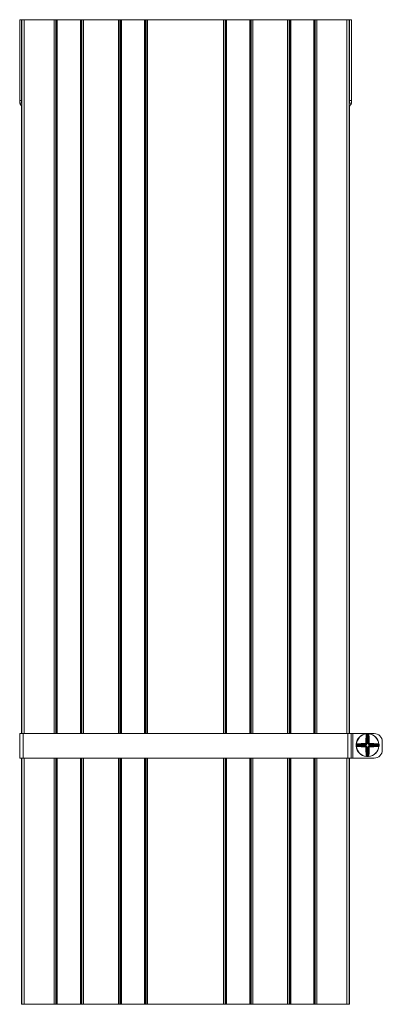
# Model space of a CAD drawing. Header units: millimetres. Extents: x -4 to 4772, y -1159 to -143.
# Tile 9 of 13: x 2773 to 2995, y -1159 to -559. Entities that reach past the tile are written whole.
import ezdxf

# ---------------------------------------------------------------- set-up
doc = ezdxf.new("R2010")
doc.units = ezdxf.units.MM

msp = doc.modelspace()

# ---------------------------------------------------------------- linework, layer by layer
at = {"color": 7, "linetype": 'Continuous', "lineweight": 15}
for p, q in [((2773.4, -558.87), (2774.6, -558.87)), ((2773.4, -608.05), (2773.4, -558.87)), ((2774.6, -558.87), (2774.6, -608.05)), ((2774.77, -558.87), (2774.6, -558.87)), ((2774.77, -558.87), (2774.77, -993.87)), ((2774.77, -558.87), (2776.17, -558.87)), ((2794.47, -558.87), (2776.17, -558.87)), ((2794.47, -558.87), (2795.46, -558.87)), ((2795.85, -558.87), (2795.46, -558.87)), ((2795.85, -558.87), (2796.34, -558.87)), ((2810.47, -558.87), (2796.34, -558.87)), ((2810.47, -558.87), (2810.97, -558.87)), ((2811.35, -558.87), (2810.97, -558.87)), ((2811.35, -558.87), (2812.34, -558.87)), ((2833.6, -558.87), (2812.34, -558.87)), ((2833.6, -558.87), (2834.59, -558.87)), ((2834.98, -558.87), (2834.59, -558.87)), ((2834.98, -558.87), (2835.47, -558.87)), ((2849.6, -558.87), (2835.47, -558.87)), ((2849.6, -558.87), (2850.1, -558.87)), ((2850.48, -558.87), (2850.1, -558.87)), ((2850.48, -558.87), (2851.47, -558.87)), ((2897.73, -558.87), (2851.47, -558.87)), ((2897.73, -558.87), (2898.72, -558.87)), ((2899.11, -558.87), (2898.72, -558.87)), ((2899.11, -558.87), (2899.6, -558.87)), ((2913.73, -558.87), (2899.6, -558.87)), ((2913.73, -558.87), (2914.23, -558.87)), ((2914.61, -558.87), (2914.23, -558.87)), ((2914.61, -558.87), (2915.6, -558.87)), ((2936.86, -558.87), (2915.6, -558.87)), ((2936.86, -558.87), (2937.85, -558.87)), ((2938.24, -558.87), (2937.85, -558.87)), ((2938.24, -558.87), (2938.73, -558.87)), ((2952.86, -558.87), (2938.73, -558.87)), ((2952.86, -558.87), (2953.36, -558.87)), ((2953.74, -558.87), (2953.36, -558.87)), ((2953.74, -558.87), (2954.73, -558.87)), ((2973.03, -558.87), (2954.73, -558.87)), ((2973.03, -558.87), (2974.43, -558.87)), ((2974.43, -558.87), (2974.6, -558.87)), ((2974.43, -558.87), (2974.43, -993.87)), ((2975.8, -558.87), (2974.6, -558.87)), ((2974.6, -558.87), (2974.6, -608.05)), ((2975.8, -608.05), (2975.8, -558.87)), ((2774.6, -608.05), (2773.4, -608.05)), ((2773.4, -608.05), (2773.4, -609.18)), ((2773.4, -609.18), (2773.46, -609.71)), ((2773.46, -609.71), (2774.73, -609.71)), ((2774.5, -611.38), (2774.6, -611.38)), ((2774.6, -609.18), (2774.6, -608.05)), ((2774.6, -611.37), (2774.6, -611.79)), ((2774.6, -611.79), (2774.6, -993.87)), ((2774.77, -611.87), (2774.61, -611.87)), ((2974.43, -611.87), (2974.6, -611.87)), ((2975.74, -609.71), (2974.48, -609.71)), ((2974.6, -609.18), (2974.6, -608.05)), ((2974.6, -608.05), (2975.8, -608.05)), ((2974.6, -611.37), (2974.6, -611.79)), ((2974.71, -611.38), (2974.6, -611.38)), ((2974.6, -611.79), (2974.6, -993.87)), ((2975.8, -609.18), (2975.74, -609.71)), ((2975.8, -608.05), (2975.8, -609.18)), ((2773.6, -993.87), (2773.6, -1008.87)), ((2775.6, -993.87), (2773.6, -993.87)), ((2775.6, -993.87), (2775.6, -1008.87)), ((2973.6, -993.87), (2775.6, -993.87)), ((2973.6, -993.87), (2973.6, -1008.87)), ((2975.6, -993.87), (2973.6, -993.87)), ((2975.6, -993.87), (2975.6, -1008.87)), ((2976.6, -993.87), (2975.6, -993.87)), ((2976.6, -993.87), (2976.6, -1008.87)), ((2989.6, -993.87), (2976.6, -993.87)), ((2984.98, -993.98), (2984.99, -994.1)), ((2985.07, -999.93), (2985.07, -994.78)), ((2985.31, -994.21), (2985.3, -993.96)), ((2985.31, -994.21), (2985.31, -999.93)), ((2985.89, -994.21), (2985.9, -993.96)), ((2985.89, -999.93), (2985.89, -994.21)), ((2986.14, -994.78), (2986.14, -999.93)), ((2986.23, -993.98), (2986.22, -994.1)), ((2978.61, -1000.65), (2978.86, -1000.67)), ((2978.61, -1001.26), (2978.86, -1001.25)), ((2978.63, -1000.33), (2978.75, -1000.34)), ((2978.63, -1001.58), (2978.75, -1001.57)), ((2984.57, -1000.67), (2978.86, -1000.67)), ((2978.86, -1001.25), (2984.57, -1001.25)), ((2979.43, -1000.42), (2984.57, -1000.42)), ((2984.57, -1001.49), (2979.43, -1001.49)), ((2984.57, -1000.42), (2984.31, -1000.16)), ((2984.31, -1001.75), (2984.57, -1001.49)), ((2984.57, -1000.67), (2984.57, -1000.42)), ((2984.57, -1001.49), (2984.57, -1001.25)), ((2984.81, -999.67), (2985.07, -999.93)), ((2985.07, -1001.98), (2984.81, -1002.25)), ((2985.31, -999.93), (2985.07, -999.93)), ((2985.07, -1007.13), (2985.07, -1001.98)), ((2985.07, -1001.98), (2985.31, -1001.98)), ((2985.31, -1001.98), (2985.31, -1007.7)), ((2986.14, -999.93), (2985.89, -999.93)), ((2986.14, -1001.98), (2985.89, -1001.98)), ((2985.89, -1007.7), (2985.89, -1001.98)), ((2986.14, -999.93), (2986.4, -999.67)), ((2986.4, -1002.25), (2986.14, -1001.98)), ((2986.14, -1001.98), (2986.14, -1007.13)), ((2986.89, -1000.16), (2986.63, -1000.42)), ((2986.63, -1000.42), (2991.78, -1000.42)), ((2986.63, -1000.42), (2986.63, -1000.67)), ((2992.35, -1000.67), (2986.63, -1000.67)), ((2986.63, -1001.49), (2986.63, -1001.25)), ((2986.63, -1001.25), (2992.35, -1001.25)), ((2986.63, -1001.49), (2986.89, -1001.75)), ((2991.78, -1001.49), (2986.63, -1001.49)), ((2992.35, -1000.67), (2992.6, -1000.65)), ((2992.35, -1001.25), (2992.6, -1001.26)), ((2992.58, -1000.33), (2992.46, -1000.34)), ((2992.58, -1001.58), (2992.46, -1001.57)), ((2994.6, -998.87), (2994.6, -1003.87)), ((2984.98, -1007.93), (2984.99, -1007.81)), ((2985.3, -1007.95), (2985.31, -1007.7)), ((2985.9, -1007.95), (2985.89, -1007.7)), ((2986.23, -1007.93), (2986.22, -1007.81)), ((2775.6, -1008.87), (2773.6, -1008.87)), ((2774.6, -1008.87), (2774.6, -1158.87)), ((2774.77, -1008.87), (2774.77, -1158.87)), ((2973.6, -1008.87), (2775.6, -1008.87)), ((2975.6, -1008.87), (2973.6, -1008.87)), ((2974.43, -1008.87), (2974.43, -1158.87)), ((2974.6, -1008.87), (2974.6, -1158.87)), ((2976.6, -1008.87), (2975.6, -1008.87)), ((2989.6, -1008.87), (2976.6, -1008.87)), ((2774.6, -1158.87), (2774.77, -1158.87)), ((2776.17, -1158.87), (2774.77, -1158.87)), ((2794.47, -1158.87), (2776.17, -1158.87)), ((2795.46, -1158.87), (2794.47, -1158.87)), ((2795.85, -1158.87), (2795.46, -1158.87)), ((2796.34, -1158.87), (2795.85, -1158.87)), ((2810.47, -1158.87), (2796.34, -1158.87)), ((2810.97, -1158.87), (2810.47, -1158.87)), ((2811.35, -1158.87), (2810.97, -1158.87)), ((2812.34, -1158.87), (2811.35, -1158.87)), ((2833.6, -1158.87), (2812.34, -1158.87)), ((2834.59, -1158.87), (2833.6, -1158.87)), ((2834.98, -1158.87), (2834.59, -1158.87)), ((2835.47, -1158.87), (2834.98, -1158.87)), ((2849.6, -1158.87), (2835.47, -1158.87)), ((2850.1, -1158.87), (2849.6, -1158.87)), ((2850.48, -1158.87), (2850.1, -1158.87)), ((2851.47, -1158.87), (2850.48, -1158.87)), ((2897.73, -1158.87), (2851.47, -1158.87)), ((2898.72, -1158.87), (2897.73, -1158.87)), ((2899.11, -1158.87), (2898.72, -1158.87)), ((2899.6, -1158.87), (2899.11, -1158.87)), ((2913.73, -1158.87), (2899.6, -1158.87)), ((2914.23, -1158.87), (2913.73, -1158.87)), ((2914.61, -1158.87), (2914.23, -1158.87)), ((2915.6, -1158.87), (2914.61, -1158.87)), ((2936.86, -1158.87), (2915.6, -1158.87)), ((2937.85, -1158.87), (2936.86, -1158.87)), ((2938.24, -1158.87), (2937.85, -1158.87)), ((2938.73, -1158.87), (2938.24, -1158.87)), ((2952.86, -1158.87), (2938.73, -1158.87)), ((2953.36, -1158.87), (2952.86, -1158.87)), ((2953.74, -1158.87), (2953.36, -1158.87)), ((2954.73, -1158.87), (2953.74, -1158.87)), ((2973.03, -1158.87), (2954.73, -1158.87)), ((2974.43, -1158.87), (2973.03, -1158.87)), ((2974.43, -1158.87), (2974.6, -1158.87))]:
    msp.add_line(p, q, dxfattribs=at)
at = {"color": 8, "linetype": 'Continuous', "lineweight": 15}
for p, q in [((2776.17, -558.87), (2776.17, -993.87)), ((2794.47, -558.87), (2794.47, -993.87)), ((2795.46, -558.87), (2795.46, -993.87)), ((2795.85, -558.87), (2795.85, -993.87)), ((2796.34, -558.87), (2796.34, -993.87)), ((2810.47, -558.87), (2810.47, -993.87)), ((2810.97, -558.87), (2810.97, -993.87)), ((2811.35, -558.87), (2811.35, -993.87)), ((2812.34, -558.87), (2812.34, -993.87)), ((2833.6, -558.87), (2833.6, -993.87)), ((2834.59, -558.87), (2834.59, -993.87)), ((2834.98, -558.87), (2834.98, -993.87)), ((2835.47, -558.87), (2835.47, -993.87)), ((2849.6, -558.87), (2849.6, -993.87)), ((2850.1, -558.87), (2850.1, -993.87)), ((2850.48, -558.87), (2850.48, -993.87)), ((2851.47, -558.87), (2851.47, -993.87)), ((2897.73, -558.87), (2897.73, -993.87)), ((2898.72, -558.87), (2898.72, -993.87)), ((2899.11, -558.87), (2899.11, -993.87)), ((2899.6, -558.87), (2899.6, -993.87)), ((2913.73, -558.87), (2913.73, -993.87)), ((2914.23, -558.87), (2914.23, -993.87)), ((2914.61, -558.87), (2914.61, -993.87)), ((2915.6, -558.87), (2915.6, -993.87)), ((2936.86, -558.87), (2936.86, -993.87)), ((2937.85, -558.87), (2937.85, -993.87)), ((2938.24, -558.87), (2938.24, -993.87)), ((2938.73, -558.87), (2938.73, -993.87)), ((2952.86, -558.87), (2952.86, -993.87)), ((2953.36, -558.87), (2953.36, -993.87)), ((2953.74, -558.87), (2953.74, -993.87)), ((2954.73, -558.87), (2954.73, -993.87)), ((2973.03, -558.87), (2973.03, -993.87)), ((2774.6, -611.37), (2774.77, -611.37)), ((2974.6, -611.37), (2974.43, -611.37)), ((2776.17, -1008.87), (2776.17, -1158.87)), ((2794.47, -1008.87), (2794.47, -1158.87)), ((2795.46, -1008.87), (2795.46, -1158.87)), ((2795.85, -1008.87), (2795.85, -1158.87)), ((2796.34, -1008.87), (2796.34, -1158.87)), ((2810.47, -1008.87), (2810.47, -1158.87)), ((2810.97, -1008.87), (2810.97, -1158.87)), ((2811.35, -1008.87), (2811.35, -1158.87)), ((2812.34, -1008.87), (2812.34, -1158.87)), ((2833.6, -1008.87), (2833.6, -1158.87)), ((2834.59, -1008.87), (2834.59, -1158.87)), ((2834.98, -1008.87), (2834.98, -1158.87)), ((2835.47, -1008.87), (2835.47, -1158.87)), ((2849.6, -1008.87), (2849.6, -1158.87)), ((2850.1, -1008.87), (2850.1, -1158.87)), ((2850.48, -1008.87), (2850.48, -1158.87)), ((2851.47, -1008.87), (2851.47, -1158.87)), ((2897.73, -1008.87), (2897.73, -1158.87)), ((2898.72, -1008.87), (2898.72, -1158.87)), ((2899.11, -1008.87), (2899.11, -1158.87)), ((2899.6, -1008.87), (2899.6, -1158.87)), ((2913.73, -1008.87), (2913.73, -1158.87)), ((2914.23, -1008.87), (2914.23, -1158.87)), ((2914.61, -1008.87), (2914.61, -1158.87)), ((2915.6, -1008.87), (2915.6, -1158.87)), ((2936.86, -1008.87), (2936.86, -1158.87)), ((2937.85, -1008.87), (2937.85, -1158.87)), ((2938.24, -1008.87), (2938.24, -1158.87)), ((2938.73, -1008.87), (2938.73, -1158.87)), ((2952.86, -1008.87), (2952.86, -1158.87)), ((2953.36, -1008.87), (2953.36, -1158.87)), ((2953.74, -1008.87), (2953.74, -1158.87)), ((2954.73, -1008.87), (2954.73, -1158.87)), ((2973.03, -1008.87), (2973.03, -1158.87))]:
    msp.add_line(p, q, dxfattribs=at)
at = {"color": 7, "linetype": 'Continuous', "lineweight": 15, "flags": 128}
for points in [[(2984.98, -993.98), (2985.01, -993.99), (2985.04, -994), (2985.07, -994.02), (2985.1, -994.05), (2985.12, -994.09), (2985.14, -994.13), (2985.15, -994.18), (2985.16, -994.23)], [(2986, -993.87), (2985.6, -993.86), (2985.19, -993.87)], [(2986.05, -994.23), (2986.06, -994.18), (2986.07, -994.13), (2986.09, -994.09), (2986.11, -994.05), (2986.14, -994.02), (2986.17, -994), (2986.2, -993.99), (2986.23, -993.98)], [(2978.88, -1000.51), (2978.83, -1000.5), (2978.78, -1000.49), (2978.74, -1000.47), (2978.7, -1000.45), (2978.67, -1000.42), (2978.65, -1000.39), (2978.63, -1000.36), (2978.63, -1000.33)], [(2978.63, -1001.58), (2978.63, -1001.55), (2978.65, -1001.52), (2978.67, -1001.49), (2978.7, -1001.46), (2978.74, -1001.44), (2978.78, -1001.42), (2978.83, -1001.41), (2978.88, -1001.4)], [(2992.58, -1000.33), (2992.57, -1000.36), (2992.56, -1000.39), (2992.54, -1000.42), (2992.51, -1000.45), (2992.47, -1000.47), (2992.42, -1000.49), (2992.38, -1000.5), (2992.33, -1000.51)], [(2992.33, -1001.4), (2992.38, -1001.41), (2992.42, -1001.42), (2992.47, -1001.44), (2992.51, -1001.46), (2992.54, -1001.49), (2992.56, -1001.52), (2992.57, -1001.55), (2992.58, -1001.58)], [(2985.16, -1007.68), (2985.15, -1007.73), (2985.14, -1007.78), (2985.12, -1007.82), (2985.1, -1007.86), (2985.07, -1007.89), (2985.04, -1007.91), (2985.01, -1007.93), (2984.98, -1007.93)], [(2986.23, -1007.93), (2986.2, -1007.93), (2986.17, -1007.91), (2986.14, -1007.89), (2986.11, -1007.86), (2986.09, -1007.82), (2986.07, -1007.78), (2986.06, -1007.73), (2986.05, -1007.68)]]:
    msp.add_lwpolyline(points, dxfattribs=at)
at = {"color": 7, "linetype": 'Continuous', "lineweight": 15}
for centre, radius, start, end in [((2773.4, -611.87), 1.2, 0, 24.22532), ((2975.8, -611.87), 1.2, 155.77468, 180), ((2985.6, -1000.96), 7, 95.12881, 174.87119), ((2985.6, -1000.96), 6.88, 95.12881, 174.87119), ((3050.36, -1000.66), 65.83, 174.77057, 179.11129), ((2984.83, -994.95), 0.293, 36.18979, 94.92482), ((3049.38, -1000.67), 64.59, 174.77057, 179.11129), ((2984.74, -994.6), 0.561, 41.55275, 63.35157), ((2985.6, -1000.96), 7, 87.53573, 92.46427), ((2985.6, -1000.96), 6.75, 87.53573, 92.46427), ((2986.47, -994.6), 0.561, 116.64843, 138.44725), ((2986.38, -994.95), 0.293, 85.07518, 143.81021), ((2921.82, -1000.67), 64.59, 0.88871, 5.22943), ((2985.6, -1000.96), 6.88, 5.12881, 84.87119), ((2985.6, -1000.96), 7, 5.12881, 84.87119), ((2920.85, -1000.66), 65.83, 0.88871, 5.22943), ((2989.6, -998.87), 5, 0, 90), ((2985.6, -1000.96), 7, 177.53573, 182.46427), ((2985.6, -1000.96), 7, 185.12881, 264.87119), ((2979.25, -1000.09), 0.561, 206.64843, 228.44725), ((2979.25, -1001.82), 0.561, 131.55275, 153.35157), ((2985.6, -1000.96), 6.88, 185.12881, 264.87119), ((2985.6, -1000.96), 6.75, 177.53573, 182.46427), ((2985.31, -1065.71), 65.83, 90.88871, 95.22943), ((2979.6, -1000.18), 0.293, 175.07518, 233.81021), ((2979.6, -1001.73), 0.293, 126.18979, 184.92482), ((2985.31, -936.2), 65.83, 264.77057, 269.11129), ((2985.32, -1064.74), 64.59, 90.88871, 95.22943), ((2985.32, -937.18), 64.59, 264.77057, 269.11129), ((2985.3, -999.93), 1.01, 177.69724, 192.94716), ((2985.3, -1001.98), 1.01, 167.05284, 182.30276), ((2984.58, -1000.65), 1.01, 77.05284, 92.30276), ((2985.6, -1000.96), 6.88, 275.12881, 354.87119), ((2985.6, -1000.96), 7, 275.12881, 354.87119), ((2986.63, -1000.65), 1.01, 87.69724, 102.94716), ((2985.91, -999.93), 1.01, 347.05284, 2.30276), ((2985.89, -1064.74), 64.59, 84.77057, 89.11129), ((2985.89, -937.18), 64.59, 270.88871, 275.22943), ((2985.91, -1001.98), 1.01, 357.69724, 12.94716), ((2985.9, -1065.71), 65.83, 84.77057, 89.11129), ((2985.9, -936.2), 65.83, 270.88871, 275.22943), ((2991.61, -1000.18), 0.293, 306.18979, 4.92482), ((2991.61, -1001.73), 0.293, 355.07518, 53.81021), ((2991.95, -1000.09), 0.561, 311.55275, 333.35157), ((2991.95, -1001.82), 0.561, 26.64843, 48.44725), ((2985.6, -1000.96), 6.75, 357.53573, 2.46427), ((2985.6, -1000.96), 7, 357.53573, 2.46427), ((2984.58, -1001.26), 1.01, 267.69724, 282.94716), ((3050.36, -1001.25), 65.83, 180.88871, 185.22943), ((3049.38, -1001.24), 64.59, 180.88871, 185.22943), ((2984.83, -1006.96), 0.293, 265.07518, 323.81021), ((2984.74, -1007.31), 0.561, 296.64843, 318.44725), ((2985.6, -1000.96), 7, 267.53573, 272.46427), ((2985.6, -1000.96), 6.75, 267.53573, 272.46427), ((2986.47, -1007.31), 0.561, 221.55275, 243.35157), ((2921.82, -1001.24), 64.59, 354.77057, 359.11129), ((2986.38, -1006.96), 0.293, 216.18979, 274.92482), ((2986.63, -1001.26), 1.01, 257.05284, 272.30276), ((2920.85, -1001.25), 65.83, 354.77057, 359.11129), ((2989.6, -1003.87), 5, 270, 0)]:
    msp.add_arc(centre, radius, start, end, dxfattribs=at)
for centre, major_axis, ratio, start_param, end_param in [((2984.55, -999.9), (0.375, -0.375), 0.942694, 5.512866, 7.053504), ((2984.55, -999.9), (0.547, -0.547), 0.970288, 5.512866, 7.053504), ((2984.55, -1002.01), (0.547, 0.547), 0.970288, 5.512866, 7.053504), ((2984.55, -1002.01), (0.375, 0.375), 0.942694, 5.512866, 7.053504), ((2986.65, -999.9), (-0.547, -0.547), 0.970288, 5.512866, 7.053504), ((2986.65, -1002.01), (-0.547, 0.547), 0.970288, 5.512866, 7.053504), ((2986.65, -999.9), (0.375, 0.375), 0.942694, 2.371274, 3.911912), ((2986.65, -1002.01), (0.375, -0.375), 0.942694, 2.371274, 3.911912)]:
    msp.add_ellipse(centre, major_axis=major_axis, ratio=ratio, start_param=start_param, end_param=end_param, dxfattribs=at)
for points, knots in [([(2773.46, -609.71), (2773.51, -609.89), (2773.62, -610.25), (2773.91, -610.69), (2774.14, -610.91), (2774.2, -610.97)], [0, 0, 0, 0, 0.415395, 0.827765, 1, 1, 1, 1]), ([(2774.2, -610.97), (2774.29, -611.07), (2774.41, -611.19), (2774.48, -611.34), (2774.5, -611.38)], [0, 0, 0, 0, 0.782735, 1, 1, 1, 1]), ([(2774.73, -609.71), (2774.68, -609.58), (2774.61, -609.42), (2774.6, -609.23), (2774.6, -609.18)], [0, 0, 0, 0, 0.779149, 1, 1, 1, 1]), ([(2774.6, -611.79), (2774.6, -611.82), (2774.6, -611.86), (2774.61, -611.87), (2774.61, -611.87)], [0, 0, 0, 0, 0.614497, 1, 1, 1, 1]), ([(2774.77, -609.8), (2774.77, -609.8), (2774.75, -609.77), (2774.74, -609.74), (2774.73, -609.71)], [0, 0, 0, 0, 0.087375, 1, 1, 1, 1]), ([(2974.43, -609.8), (2974.43, -609.8), (2974.46, -609.77), (2974.47, -609.74), (2974.48, -609.71)], [0, 0, 0, 0, 0.078948, 1, 1, 1, 1]), ([(2974.48, -609.71), (2974.53, -609.58), (2974.6, -609.42), (2974.6, -609.23), (2974.6, -609.18)], [0, 0, 0, 0, 0.779149, 1, 1, 1, 1]), ([(2974.6, -611.79), (2974.6, -611.82), (2974.6, -611.86), (2974.6, -611.87), (2974.6, -611.87)], [0, 0, 0, 0, 0.614497, 1, 1, 1, 1]), ([(2975, -610.97), (2974.91, -611.07), (2974.8, -611.19), (2974.72, -611.34), (2974.71, -611.38)], [0, 0, 0, 0, 0.782735, 1, 1, 1, 1]), ([(2975.74, -609.71), (2975.69, -609.89), (2975.59, -610.25), (2975.29, -610.69), (2975.07, -610.91), (2975, -610.97)], [0, 0, 0, 0, 0.415395, 0.827765, 1, 1, 1, 1]), ([(2984.81, -994.66), (2984.83, -994.51), (2984.86, -994.31), (2984.96, -994.14), (2984.99, -994.1)], [0, 0, 0, 0, 0.770897, 1, 1, 1, 1]), ([(2984.98, -993.98), (2984.98, -993.98), (2985.02, -993.98), (2985.13, -993.97), (2985.24, -993.97), (2985.3, -993.96)], [0, 0, 0, 0, 0.003073, 0.499692, 1, 1, 1, 1]), ([(2985.16, -994.23), (2985.14, -994.27), (2985.09, -994.45), (2985.08, -994.64), (2985.07, -994.78)], [0, 0, 0, 0, 0.218063, 1, 1, 1, 1]), ([(2985.31, -994.21), (2985.28, -994.21), (2985.23, -994.22), (2985.18, -994.23), (2985.16, -994.23)], [0, 0, 0, 0, 0.497853, 1, 1, 1, 1]), ([(2986.05, -994.23), (2986.05, -994.23), (2986.03, -994.23), (2985.98, -994.22), (2985.92, -994.21), (2985.89, -994.21)], [0, 0, 0, 0, 0.003106, 0.502169, 1, 1, 1, 1]), ([(2985.9, -993.96), (2985.96, -993.97), (2986.08, -993.97), (2986.18, -993.98), (2986.23, -993.98), (2986.23, -993.98)], [0, 0, 0, 0, 0.500308, 0.996927, 1, 1, 1, 1]), ([(2986.14, -994.78), (2986.13, -994.64), (2986.12, -994.45), (2986.06, -994.27), (2986.05, -994.23)], [0, 0, 0, 0, 0.7819366, 1, 1, 1, 1]), ([(2986.22, -994.1), (2986.24, -994.14), (2986.35, -994.31), (2986.38, -994.51), (2986.4, -994.66)], [0, 0, 0, 0, 0.229103, 1, 1, 1, 1]), ([(2978.61, -1000.65), (2978.61, -1000.6), (2978.62, -1000.48), (2978.63, -1000.38), (2978.63, -1000.33), (2978.63, -1000.33)], [0, 0, 0, 0, 0.500308, 0.996927, 1, 1, 1, 1]), ([(2978.63, -1001.58), (2978.63, -1001.58), (2978.63, -1001.54), (2978.62, -1001.43), (2978.61, -1001.32), (2978.61, -1001.26)], [0, 0, 0, 0, 0.003073, 0.499692, 1, 1, 1, 1]), ([(2978.75, -1000.34), (2978.79, -1000.32), (2978.96, -1000.21), (2979.16, -1000.18), (2979.31, -1000.16)], [0, 0, 0, 0, 0.2291027, 1, 1, 1, 1]), ([(2979.31, -1001.75), (2979.16, -1001.73), (2978.96, -1001.7), (2978.79, -1001.6), (2978.75, -1001.57)], [0, 0, 0, 0, 0.770897, 1, 1, 1, 1]), ([(2978.88, -1000.51), (2978.88, -1000.51), (2978.88, -1000.53), (2978.87, -1000.58), (2978.86, -1000.64), (2978.86, -1000.67)], [0, 0, 0, 0, 0.003106, 0.502169, 1, 1, 1, 1]), ([(2978.86, -1001.25), (2978.86, -1001.27), (2978.87, -1001.33), (2978.88, -1001.38), (2978.88, -1001.4)], [0, 0, 0, 0, 0.497853, 1, 1, 1, 1]), ([(2979.43, -1000.42), (2979.28, -1000.43), (2979.1, -1000.44), (2978.92, -1000.5), (2978.88, -1000.51)], [0, 0, 0, 0, 0.781937, 1, 1, 1, 1]), ([(2978.88, -1001.4), (2978.92, -1001.41), (2979.1, -1001.47), (2979.28, -1001.48), (2979.43, -1001.49)], [0, 0, 0, 0, 0.218063, 1, 1, 1, 1]), ([(2984.29, -999.89), (2984.32, -999.89), (2984.37, -999.88), (2984.45, -999.84), (2984.51, -999.77), (2984.53, -999.7), (2984.54, -999.66), (2984.54, -999.64)], [0, 0, 0, 0, 0.218399, 0.436827, 0.654626, 0.872181, 1, 1, 1, 1]), ([(2984.81, -999.67), (2984.8, -999.7), (2984.8, -999.79), (2984.74, -999.92), (2984.63, -1000.05), (2984.48, -1000.14), (2984.37, -1000.15), (2984.31, -1000.16)], [0, 0, 0, 0, 0.127707, 0.345274, 0.563217, 0.781734, 1, 1, 1, 1]), ([(2984.31, -1001.75), (2984.35, -1001.76), (2984.43, -1001.76), (2984.57, -1001.82), (2984.7, -1001.93), (2984.79, -1002.08), (2984.8, -1002.19), (2984.81, -1002.25)], [0, 0, 0, 0, 0.127707, 0.345274, 0.563217, 0.781734, 1, 1, 1, 1]), ([(2986.89, -1000.16), (2986.86, -1000.16), (2986.77, -1000.15), (2986.64, -1000.09), (2986.51, -999.98), (2986.42, -999.83), (2986.41, -999.72), (2986.4, -999.67)], [0, 0, 0, 0, 0.127707, 0.345274, 0.563217, 0.781734, 1, 1, 1, 1]), ([(2986.4, -1002.25), (2986.4, -1002.21), (2986.41, -1002.13), (2986.47, -1001.99), (2986.58, -1001.86), (2986.73, -1001.77), (2986.84, -1001.76), (2986.89, -1001.75)], [0, 0, 0, 0, 0.127707, 0.345274, 0.563217, 0.781734, 1, 1, 1, 1]), ([(2986.67, -999.64), (2986.67, -999.67), (2986.68, -999.73), (2986.72, -999.8), (2986.79, -999.86), (2986.86, -999.89), (2986.9, -999.89), (2986.92, -999.89)], [0, 0, 0, 0, 0.218399, 0.436827, 0.654626, 0.872181, 1, 1, 1, 1]), ([(2992.33, -1000.51), (2992.29, -1000.5), (2992.11, -1000.44), (2991.92, -1000.43), (2991.78, -1000.42)], [0, 0, 0, 0, 0.218063, 1, 1, 1, 1]), ([(2991.78, -1001.49), (2991.92, -1001.48), (2992.11, -1001.47), (2992.29, -1001.41), (2992.33, -1001.4)], [0, 0, 0, 0, 0.7819366, 1, 1, 1, 1]), ([(2991.9, -1000.16), (2992.05, -1000.18), (2992.25, -1000.21), (2992.42, -1000.32), (2992.46, -1000.34)], [0, 0, 0, 0, 0.770897, 1, 1, 1, 1]), ([(2992.46, -1001.57), (2992.42, -1001.6), (2992.25, -1001.7), (2992.05, -1001.73), (2991.9, -1001.75)], [0, 0, 0, 0, 0.229103, 1, 1, 1, 1]), ([(2992.35, -1000.67), (2992.34, -1000.64), (2992.34, -1000.58), (2992.33, -1000.53), (2992.33, -1000.51)], [0, 0, 0, 0, 0.497853, 1, 1, 1, 1]), ([(2992.33, -1001.4), (2992.33, -1001.4), (2992.33, -1001.38), (2992.34, -1001.33), (2992.34, -1001.27), (2992.35, -1001.25)], [0, 0, 0, 0, 0.0031062, 0.5021686, 1, 1, 1, 1]), ([(2992.58, -1000.33), (2992.58, -1000.33), (2992.58, -1000.38), (2992.59, -1000.48), (2992.59, -1000.6), (2992.6, -1000.65)], [0, 0, 0, 0, 0.003073, 0.499692, 1, 1, 1, 1]), ([(2992.6, -1001.26), (2992.59, -1001.32), (2992.59, -1001.43), (2992.58, -1001.54), (2992.58, -1001.58), (2992.58, -1001.58)], [0, 0, 0, 0, 0.5003076, 0.9969269, 1, 1, 1, 1]), ([(2984.54, -1002.27), (2984.54, -1002.24), (2984.53, -1002.19), (2984.48, -1002.11), (2984.42, -1002.05), (2984.35, -1002.02), (2984.31, -1002.02), (2984.29, -1002.02)], [0, 0, 0, 0, 0.218399, 0.436827, 0.654626, 0.872181, 1, 1, 1, 1]), ([(2984.99, -1007.81), (2984.96, -1007.77), (2984.86, -1007.6), (2984.83, -1007.4), (2984.81, -1007.25)], [0, 0, 0, 0, 0.229103, 1, 1, 1, 1]), ([(2985.3, -1007.95), (2985.24, -1007.95), (2985.13, -1007.94), (2985.02, -1007.93), (2984.98, -1007.93), (2984.98, -1007.93)], [0, 0, 0, 0, 0.500308, 0.996927, 1, 1, 1, 1]), ([(2985.07, -1007.13), (2985.08, -1007.28), (2985.09, -1007.46), (2985.14, -1007.64), (2985.16, -1007.68)], [0, 0, 0, 0, 0.781937, 1, 1, 1, 1]), ([(2985.16, -1007.68), (2985.16, -1007.68), (2985.18, -1007.68), (2985.23, -1007.69), (2985.28, -1007.7), (2985.31, -1007.7)], [0, 0, 0, 0, 0.003106, 0.502169, 1, 1, 1, 1]), ([(2985.89, -1007.7), (2985.92, -1007.7), (2985.98, -1007.69), (2986.03, -1007.68), (2986.05, -1007.68)], [0, 0, 0, 0, 0.497853, 1, 1, 1, 1]), ([(2986.23, -1007.93), (2986.23, -1007.93), (2986.18, -1007.93), (2986.08, -1007.94), (2985.96, -1007.95), (2985.9, -1007.95)], [0, 0, 0, 0, 0.003073, 0.499692, 1, 1, 1, 1]), ([(2986.05, -1007.68), (2986.06, -1007.64), (2986.12, -1007.46), (2986.13, -1007.28), (2986.14, -1007.13)], [0, 0, 0, 0, 0.218063, 1, 1, 1, 1]), ([(2986.4, -1007.25), (2986.38, -1007.4), (2986.35, -1007.6), (2986.24, -1007.77), (2986.22, -1007.81)], [0, 0, 0, 0, 0.770897, 1, 1, 1, 1]), ([(2986.92, -1002.02), (2986.89, -1002.02), (2986.83, -1002.03), (2986.76, -1002.07), (2986.7, -1002.14), (2986.67, -1002.21), (2986.67, -1002.25), (2986.67, -1002.27)], [0, 0, 0, 0, 0.218399, 0.436827, 0.654626, 0.872181, 1, 1, 1, 1])]:
    msp.add_open_spline(points, degree=3, knots=knots, dxfattribs=at)

doc.saveas('drawing.dxf')
